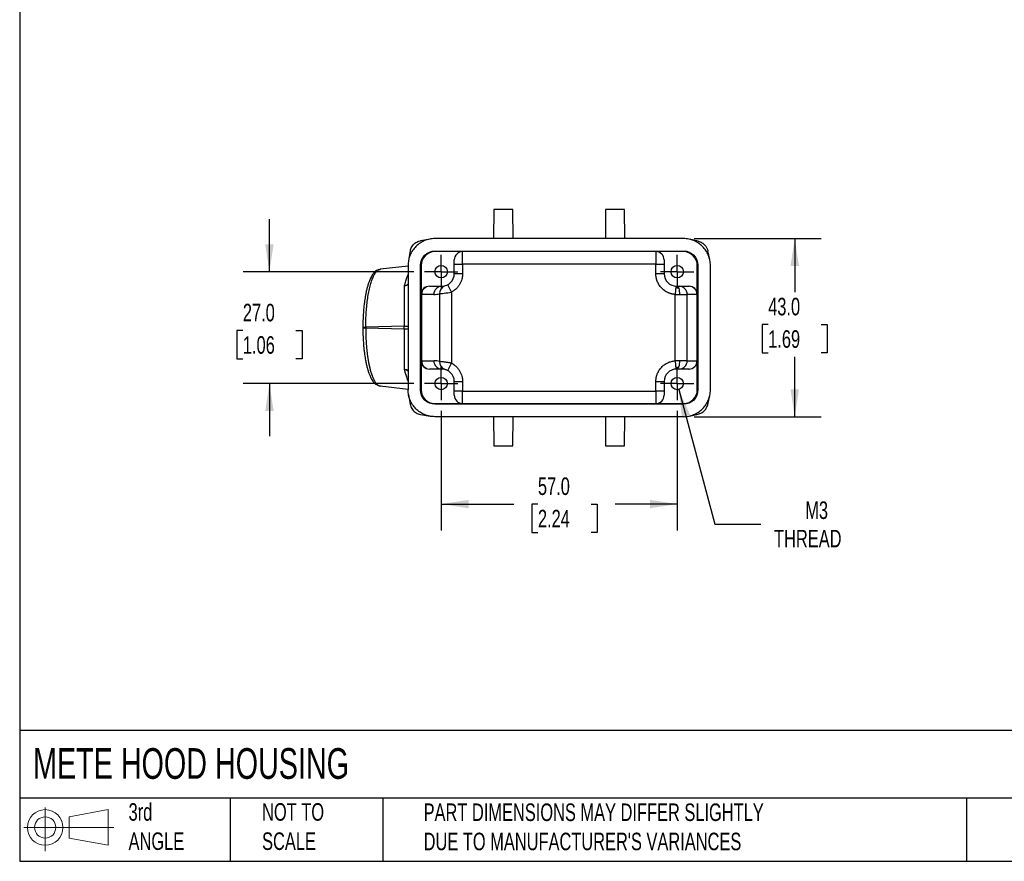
# Model space of a CAD drawing. Header units: millimetres. Extents: x 13 to 546, y 13 to 419.
# Tile 1 of 3: x 13 to 250, y 13 to 216. Entities that reach past the tile are written whole.
import ezdxf

# ---------------------------------------------------------------- set-up
doc = ezdxf.new("R2010")
doc.units = ezdxf.units.MM
doc.header["$LTSCALE"] = 2
doc.linetypes.add('SLD-Center', pattern=[19.05, 15.24, -1.27, 1.27, -1.27])
doc.linetypes.add('SLD-Solid', pattern=[0])
doc.layers.add('CENTER', color=40, linetype='SLD-Center')
doc.layers.add('SLD-DEFPOINTS', color=7, linetype='Continuous')
doc.layers.add('DIMENSIONS', color=140, linetype='SLD-Solid', lineweight=25)
doc.layers.add('TEXT', color=140, linetype='SLD-Solid', lineweight=25)
doc.styles.add('SLDTEXTSTYLE0', font='TXT', dxfattribs={"width": 0.7})
doc.dimstyles.new('SLDDIMSTYLE0', dxfattribs={"dimtxt": 4.316016, "dimasz": 6.604, "dimexe": 0, "dimexo": 0.0625, "dimgap": 1.079004, "dimtad": 0, "dimtih": 1, "dimtoh": 1, "dimrnd": 1e-09, "dimzin": 4, "dimdsep": 46, "dimtxsty": 'SLDTEXTSTYLE0', "dimsah": 1, "dimcen": 0.09, "dimadec": 0, "dimazin": 1, "dimtfac": 1, "dimtofl": 0, "dimtmove": 0, "dimatfit": 3, "dimfxl": 0, "dimfrac": 2, "dimtolj": 1, "dimtzin": 12, "dimarcsym": 0})
doc.dimstyles.new('SLDDIMSTYLE1', dxfattribs={"dimtxt": 4.316016, "dimasz": 6.604, "dimexe": 0, "dimexo": 0.0625, "dimgap": 1.079004, "dimtad": 0, "dimtih": 1, "dimtoh": 1, "dimrnd": 1e-09, "dimzin": 4, "dimdsep": 46, "dimtxsty": 'SLDTEXTSTYLE0', "dimsah": 1, "dimcen": 0.09, "dimadec": 0, "dimazin": 1, "dimtfac": 1, "dimtmove": 0, "dimatfit": 0, "dimfxl": 0, "dimfrac": 2, "dimtolj": 1, "dimtzin": 12, "dimarcsym": 0})
doc.dimstyles.new('SLDDIMSTYLE2', dxfattribs={"dimtxt": 4.316016, "dimasz": 6.604, "dimexe": 0, "dimexo": 0.0625, "dimgap": 1.079004, "dimtad": 0, "dimtih": 1, "dimtoh": 1, "dimrnd": 1e-09, "dimzin": 12, "dimdsep": 46, "dimtxsty": 'SLDTEXTSTYLE0', "dimsah": 1, "dimcen": 0, "dimadec": 0, "dimazin": 3, "dimtfac": 1, "dimtofl": 0, "dimtmove": 0, "dimatfit": 3, "dimfxl": 0, "dimfrac": 2, "dimtolj": 1, "dimtzin": 12, "dimarcsym": 0})

# ---------------------------------------------------------------- blocks, each defined once
blk = doc.blocks.new('Block11')
at = {"color": 7, "linetype": 'SLD-Solid', "lineweight": 18}
for p, q in [((5.18, 10.62), (5.18, 0)), ((10.96, 8.33), (20.35, 10.06)), ((20.35, 10.06), (20.35, 1.46)), ((10.96, 3.19), (10.96, 8.33)), ((0, 5.76), (21.75, 5.76)), ((10.96, 3.19), (20.35, 1.46))]:
    blk.add_line(p, q, dxfattribs=at)
for radius in [4.3, 2.57]:
    blk.add_circle((5.18, 5.76), radius, dxfattribs=at)
blk = doc.blocks.new('Block12')
at = {"layer": 'SLD-DEFPOINTS'}
blk.add_blockref('Block11', (0, 0), dxfattribs=at)
blk = doc.blocks.new('_D')
at = {"layer": 'DIMENSIONS'}
for p, q in [((175.54, 163.05), (206.2, 163.05)), ((199.85, 163.05), (199.85, 150.15)), ((193.44, 142.32), (191.99, 142.32)), ((191.99, 142.32), (191.99, 135.46)), ((206.26, 142.32), (207.71, 142.32)), ((207.71, 142.32), (207.71, 135.46)), ((191.99, 135.46), (193.44, 135.46)), ((199.85, 120.05), (199.85, 134.5)), ((207.71, 135.46), (206.26, 135.46)), ((175.54, 120.05), (206.2, 120.05))]:
    blk.add_line(p, q, dxfattribs=at)
for points in [[(199.85, 163.05), (198.83, 156.45), (200.87, 156.45)], [(199.85, 120.05), (200.87, 126.65), (198.83, 126.65)]]:
    blk.add_solid(points, dxfattribs=at)
at = {"layer": 'DIMENSIONS', "char_height": 4.233, "attachment_point": 1, "style": 'SLDTEXTSTYLE0'}
for s, insert in [('43.0', (193.44, 148.75)), ('1.69', (193.44, 140.92))]:
    blk.add_mtext(s, dxfattribs=dict(at, insert=insert))
blk = doc.blocks.new('_D_1')
at = {"layer": 'DIMENSIONS'}
for p, q in [((114.48, 121.47), (114.48, 92.61)), ((171.48, 121.47), (171.48, 92.61)), ((114.48, 98.96), (132, 98.96)), ((137.84, 98.96), (136.4, 98.96)), ((136.4, 98.96), (136.4, 92.1)), ((150.67, 98.96), (152.12, 98.96)), ((152.12, 98.96), (152.12, 92.1)), ((171.48, 98.96), (156.52, 98.96)), ((136.4, 92.1), (137.84, 92.1)), ((152.12, 92.1), (150.67, 92.1))]:
    blk.add_line(p, q, dxfattribs=at)
for points in [[(114.48, 98.96), (121.08, 97.94), (121.08, 99.97)], [(171.48, 98.96), (164.88, 99.97), (164.88, 97.94)]]:
    blk.add_solid(points, dxfattribs=at)
at = {"layer": 'DIMENSIONS', "char_height": 4.233, "attachment_point": 1, "style": 'SLDTEXTSTYLE0'}
for s, insert in [('57.0', (137.84, 105.38)), ('2.24', (137.84, 97.56))]:
    blk.add_mtext(s, dxfattribs=dict(at, insert=insert))
blk = doc.blocks.new('_D_2')
at = {"layer": 'DIMENSIONS'}
for p, q in [((73, 155.05), (73, 167.75)), ((107.9, 155.05), (66.65, 155.05)), ((66.59, 140.88), (65.14, 140.88)), ((65.14, 140.88), (65.14, 134.02)), ((79.42, 140.88), (80.87, 140.88)), ((80.87, 140.88), (80.87, 134.02)), ((65.14, 134.02), (66.59, 134.02)), ((80.87, 134.02), (79.42, 134.02)), ((107.9, 128.05), (66.65, 128.05)), ((73, 128.05), (73, 115.35))]:
    blk.add_line(p, q, dxfattribs=at)
for points in [[(73, 155.05), (74.02, 161.65), (71.99, 161.65)], [(73, 128.05), (71.99, 121.45), (74.02, 121.45)]]:
    blk.add_solid(points, dxfattribs=at)
at = {"layer": 'DIMENSIONS', "char_height": 4.233, "attachment_point": 1, "style": 'SLDTEXTSTYLE0'}
for s, insert in [('27.0', (66.59, 147.3)), ('1.06', (66.59, 139.48))]:
    blk.add_mtext(s, dxfattribs=dict(at, insert=insert))
blk = doc.blocks.new('_D_3')
at = {"layer": 'DIMENSIONS'}
for p, q in [((171.87, 126.6), (180.57, 94.13)), ((180.57, 94.13), (191.68, 94.13))]:
    blk.add_line(p, q, dxfattribs=at)
blk.add_solid([(171.87, 126.6), (172.6, 119.96), (174.56, 120.49)], dxfattribs=at)
at = {"layer": 'DIMENSIONS', "char_height": 4.233, "attachment_point": 1, "style": 'SLDTEXTSTYLE0'}
for s, insert in [('M3', (202.39, 99.59)), ('THREAD', (194.86, 92.73))]:
    blk.add_mtext(s, dxfattribs=dict(at, insert=insert))
blk = doc.blocks.new('SW_CENTERMARKSYMBOL_0')
at = {"layer": 'CENTER', "color": 0}
for p, q in [((0, 2.54), (0, 4.04)), ((0, 0), (0, 2.54)), ((-2.54, 0), (-4.04, 0)), ((0, 0), (-2.54, 0)), ((0, 0), (0, -2.54)), ((0, 0), (2.54, 0)), ((2.54, 0), (4.04, 0)), ((0, -2.54), (0, -4.04))]:
    blk.add_line(p, q, dxfattribs=at)
blk = doc.blocks.new('SW_CENTERMARKSYMBOL_1')
at = {"layer": 'CENTER', "color": 0}
for p, q in [((0, 2.54), (0, 4.04)), ((0, 0), (0, 2.54)), ((-2.54, 0), (-4.04, 0)), ((0, 0), (-2.54, 0)), ((0, 0), (0, -2.54)), ((0, 0), (2.54, 0)), ((2.54, 0), (4.04, 0)), ((0, -2.54), (0, -4.04))]:
    blk.add_line(p, q, dxfattribs=at)
blk = doc.blocks.new('SW_CENTERMARKSYMBOL_2')
at = {"layer": 'CENTER', "color": 0}
for p, q in [((0, 2.54), (0, 4.04)), ((0, 0), (0, 2.54)), ((-2.54, 0), (-4.04, 0)), ((0, 0), (-2.54, 0)), ((0, 0), (0, -2.54)), ((0, 0), (2.54, 0)), ((2.54, 0), (4.04, 0)), ((0, -2.54), (0, -4.04))]:
    blk.add_line(p, q, dxfattribs=at)
blk = doc.blocks.new('SW_CENTERMARKSYMBOL_3')
at = {"layer": 'CENTER', "color": 0}
for p, q in [((0, 2.54), (0, 4.04)), ((0, 0), (0, 2.54)), ((-2.54, 0), (-4.04, 0)), ((0, 0), (-2.54, 0)), ((0, 0), (0, -2.54)), ((0, 0), (2.54, 0)), ((2.54, 0), (4.04, 0)), ((0, -2.54), (0, -4.04))]:
    blk.add_line(p, q, dxfattribs=at)

msp = doc.modelspace()

# ---------------------------------------------------------------- linework, layer by layer
for p, q in [((127.182972, 170.049957), (127.121884, 163.049957)), ((131.781741, 170.049957), (127.182972, 170.049957)), ((131.842829, 163.049957), (131.781741, 170.049957)), ((154.182972, 170.049957), (154.121884, 163.049957)), ((158.781741, 170.049957), (154.182972, 170.049957)), ((158.842829, 163.049957), (158.781741, 170.049957)), ((111.81141, 162.945771), (109.455189, 162.517644)), ((172.995326, 163.049957), (112.967226, 163.049957)), ((176.527691, 162.408935), (174.43082, 162.888699)), ((107.013912, 160.072958), (106.586542, 157.720908)), ((112.96161, 159.892404), (112.961611, 160.0495)), ((119.639909, 159.892404), (112.96161, 159.892404)), ((112.961611, 160.0495), (172.999946, 160.0495)), ((166.321648, 159.892404), (119.639909, 159.892404)), ((119.639909, 156.892404), (119.639909, 159.892404)), ((172.999946, 159.892404), (166.321648, 159.892404)), ((166.321648, 159.892404), (166.321648, 156.892404)), ((172.999946, 159.892404), (172.999946, 160.0495)), ((179.321099, 157.998418), (178.8419, 160.092823)), ((117.639909, 154.549957), (117.639909, 157.892404)), ((168.321648, 157.892404), (168.321648, 154.549957)), ((99.426113, 155.540991), (99.723536, 155.618231)), ((106.482356, 156.366838), (99.721189, 155.638384)), ((99.723536, 155.618231), (99.822326, 155.643886)), ((106.482356, 156.565086), (106.482356, 126.534827)), ((109.482813, 126.529211), (109.482813, 156.570703)), ((109.639909, 156.570703), (109.482813, 156.570703)), ((109.639909, 156.570703), (109.639909, 149.549957)), ((117.639909, 156.892404), (119.639909, 156.892404)), ((119.639909, 154.549957), (117.639909, 154.549957)), ((166.321648, 156.892404), (119.639909, 156.892404)), ((119.639909, 156.892404), (119.639909, 154.549957)), ((166.321648, 156.892404), (168.321648, 156.892404)), ((166.321648, 154.549957), (166.321648, 156.892404)), ((168.321648, 154.549957), (166.321648, 154.549957)), ((176.324804, 156.567546), (176.481899, 156.567546)), ((176.324804, 149.549957), (176.324804, 156.567546)), ((176.481899, 156.567546), (176.481899, 126.532367)), ((179.482356, 126.536986), (179.482356, 156.562927)), ((111.639909, 151.549957), (114.639909, 151.549957)), ((116.9844, 150.133696), (116.046604, 151.9002)), ((116.9844, 150.133696), (116.9844, 132.966218)), ((171.106311, 151.557695), (170.962753, 149.562854)), ((171.321648, 151.549957), (174.324804, 151.549957)), ((109.639909, 149.549957), (109.639909, 133.549957)), ((109.639909, 149.549957), (109.742131, 149.549957)), ((109.742131, 149.549957), (109.742131, 133.549957)), ((112.708057, 149.549957), (109.742131, 149.549957)), ((114.086623, 149.743757), (114.086623, 133.356157)), ((170.962753, 133.537059), (170.962753, 149.562854)), ((172.039437, 149.549957), (173.894225, 149.549957)), ((176.256276, 149.549957), (173.894225, 149.549957)), ((173.894225, 133.549957), (173.894225, 149.549957)), ((176.256276, 149.549957), (176.324804, 149.549957)), ((176.256276, 133.549957), (176.256276, 149.549957)), ((176.324804, 133.549957), (176.324804, 149.549957)), ((95.562944, 141.677906), (95.562944, 141.422007)), ((95.562944, 141.677906), (96.262238, 141.677906)), ((96.262238, 141.422007), (95.562944, 141.422007)), ((105.569529, 141.904544), (96.262238, 141.677906)), ((96.262238, 141.677906), (96.262238, 141.422007)), ((105.569529, 141.195369), (96.262238, 141.422007)), ((105.569529, 141.195369), (105.569529, 141.904544)), ((106.482356, 141.195369), (105.569529, 141.195369)), ((105.56953, 141.904544), (106.482356, 141.904544)), ((109.639909, 133.549957), (109.639909, 126.52921)), ((109.742131, 133.549957), (109.639909, 133.549957)), ((109.742131, 133.549957), (112.708057, 133.549957)), ((170.962753, 133.537059), (171.106311, 131.542218)), ((173.894225, 133.549957), (172.039437, 133.549957)), ((173.894225, 133.549957), (176.256276, 133.549957)), ((176.324804, 133.549957), (176.256276, 133.549957)), ((176.324804, 126.532367), (176.324804, 133.549957)), ((114.639909, 131.549957), (111.639909, 131.549957)), ((116.046604, 131.199713), (116.9844, 132.966218)), ((174.324804, 131.549957), (171.321648, 131.549957)), ((117.639909, 125.207509), (117.639909, 128.549957)), ((117.639909, 128.549957), (119.639909, 128.549957)), ((119.639909, 128.549957), (119.639909, 126.207509)), ((166.321648, 128.549957), (168.321648, 128.549957)), ((166.321648, 126.207509), (166.321648, 128.549957)), ((168.321648, 128.549957), (168.321648, 125.207509)), ((99.720929, 127.461557), (106.482356, 126.733075)), ((109.482813, 126.529211), (109.639909, 126.52921)), ((119.639909, 126.207509), (117.639909, 126.207509)), ((119.639909, 123.207509), (119.639909, 126.207509)), ((119.639909, 126.207509), (166.321648, 126.207509)), ((166.321648, 126.207509), (166.321648, 123.207509)), ((168.321648, 126.207509), (166.321648, 126.207509)), ((176.324804, 126.532367), (176.481899, 126.532367)), ((106.586542, 125.379006), (107.013928, 123.026867)), ((178.84188, 123.007004), (179.321099, 125.101493)), ((112.96161, 123.207509), (112.961611, 123.050414)), ((112.96161, 123.207509), (119.639909, 123.207509)), ((172.999946, 123.050414), (112.961611, 123.050414)), ((119.639909, 123.207509), (166.321648, 123.207509)), ((166.321648, 123.207509), (172.999946, 123.207509)), ((172.999946, 123.207509), (172.999946, 123.050414)), ((109.455036, 120.582297), (111.81141, 120.154142)), ((172.995326, 120.049957), (112.967226, 120.049957)), ((127.121884, 120.049957), (127.182972, 113.049957)), ((131.781741, 113.049957), (131.842829, 120.049957)), ((154.121884, 120.049957), (154.182972, 113.049957)), ((158.781741, 113.049957), (158.842829, 120.049957)), ((174.430818, 120.211214), (176.52787, 120.691019)), ((127.182972, 113.049957), (129.482356, 113.049957)), ((129.482356, 113.049957), (131.781741, 113.049957)), ((154.182972, 113.049957), (156.482356, 113.049957)), ((156.482356, 113.049957), (158.781741, 113.049957))]:
    msp.add_line(p, q)
at = {"flags": 128}
for points in [[(171.321648, 151.549957), (171.461681, 151.511527), (171.596334, 151.397716), (171.72043, 151.212896), (171.829202, 150.96417), (171.918468, 150.661097), (171.984799, 150.315323), (172.025645, 149.940137), (172.039437, 149.549957)], [(172.039437, 133.549957), (172.025645, 133.159776), (171.984799, 132.78459), (171.918468, 132.438816), (171.829202, 132.135743), (171.72043, 131.887017), (171.596334, 131.702198), (171.461681, 131.588386), (171.321648, 131.549957)], [(99.573272, 127.518517), (99.648961, 127.491729), (99.822326, 127.456027)]]:
    msp.add_lwpolyline(points, dxfattribs=at)
for centre in [(114.480778, 155.049957), (171.480778, 155.049957), (114.480778, 128.049957), (171.480778, 128.049957)]:
    msp.add_circle(centre, 1.5)
for centre, radius, start, end in [((119.639909, 157.892404), 2, 90, 179.99999977), ((166.321648, 157.892404), 2, 0.00000023, 90), ((99.925519, 154.705158), 0.944383, 96.27324812, 120.40751751), ((114.639909, 154.549957), 3, 269.99999977, 359.99999977), ((171.321648, 154.549957), 3, 180.00000023, 270.00000023), ((111.639909, 149.549957), 2, 89.99999977, 180), ((111.708658, 149.58345), 1.966812, 91.01018466, 180.97576047), ((114.674584, 149.58345), 1.966812, 91.01018466, 180.97576047), ((116.025298, 149.808546), 1.939757, 106.72590038, 181.91406535), ((171.9168, 149.572538), 1.977553, 359.34572015, 89.33042497), ((174.278851, 149.572538), 1.977553, 359.34572015, 89.33042497), ((174.324804, 149.549957), 2, 0, 90.00000023), ((111.639909, 133.549957), 2, 180, 270.00000023), ((111.708658, 133.516463), 1.966812, 179.02423953, 268.98981534), ((114.674584, 133.516463), 1.966812, 179.02423953, 268.98981534), ((116.025298, 133.291368), 1.939757, 178.08593465, 253.27409963), ((171.9168, 133.527375), 1.977553, 270.66957503, 0.65427985), ((174.278851, 133.527375), 1.977553, 270.66957503, 0.65427985), ((174.324804, 133.549957), 2, 269.99999977, 0), ((114.639909, 128.549957), 3, 0.00000023, 90.00000023), ((171.321648, 128.549957), 3, 89.99999977, 179.99999977), ((119.639909, 125.207509), 2, 180.00000023, 270), ((166.321648, 125.207509), 2, 270, 0)]:
    msp.add_arc(centre, radius, start, end)
for points, knots in [([(112.967226, 163.049957), (112.539115, 163.049957), (112.118179, 163.007812), (111.497075, 162.884102), (111.291769, 162.832708), (110.884692, 162.709157), (110.682409, 162.636666), (110.093991, 162.392498), (109.721835, 162.19334), (109.017381, 161.72297), (108.683883, 161.449344), (108.085886, 160.851753), (107.817404, 160.525706), (107.461591, 159.994744), (107.351107, 159.810823), (107.15078, 159.436981), (107.060247, 159.246084), (106.817128, 158.661636), (106.692285, 158.254052), (106.524505, 157.416587), (106.482356, 156.993191), (106.482356, 156.565086)], [0, 0, 0, 0, 0.125, 0.125, 0.1875, 0.1875, 0.25, 0.25, 0.375, 0.375, 0.5, 0.5, 0.625, 0.625, 0.6875, 0.6875, 0.75, 0.75, 0.875, 0.875, 1, 1, 1, 1]), ([(107.026869, 160.070698), (107.039135, 160.153086), (107.078691, 160.41876), (107.251876, 160.843038), (107.532358, 161.323742), (107.901629, 161.743949), (108.342667, 162.095224), (108.848266, 162.351838), (109.228845, 162.492868), (109.437957, 162.511815), (109.455606, 162.513414)], [0, 0, 0, 0, 0.0680077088, 0.2193045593, 0.3704419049, 0.521777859, 0.6739073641, 0.8280802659, 0.9854904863, 1, 1, 1, 1]), ([(179.482356, 156.562927), (179.482356, 156.991191), (179.440223, 157.412282), (179.316524, 158.033618), (179.265132, 158.239), (179.141582, 158.646229), (179.069086, 158.848597), (178.824887, 159.437263), (178.625694, 159.809569), (178.155216, 160.514292), (177.881498, 160.847931), (177.283683, 161.446156), (176.957511, 161.714721), (176.426348, 162.070621), (176.242345, 162.181136), (175.868339, 162.381509), (175.677361, 162.472058), (175.09267, 162.715208), (174.684933, 162.840048), (173.847142, 163.007819), (173.423586, 163.049957), (172.995326, 163.049957)], [0, 0, 0, 0, 0.125, 0.125, 0.1875, 0.1875, 0.25, 0.25, 0.375, 0.375, 0.5, 0.5, 0.625, 0.625, 0.6875, 0.6875, 0.75, 0.75, 0.875, 0.875, 1, 1, 1, 1]), ([(176.526517, 162.405081), (176.699777, 162.360321), (176.947461, 162.296334), (177.248186, 162.155526), (177.448618, 162.044943), (177.639171, 161.919655), (177.819187, 161.781151), (177.968871, 161.647055), (178.112411, 161.501133), (178.268518, 161.320375), (178.45804, 161.052425), (178.684993, 160.644197), (178.780059, 160.300544), (178.837886, 160.091502)], [0, 0, 0, 0, 0.1549525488, 0.22151305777, 0.28772139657, 0.35363297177, 0.41929239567, 0.48473832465, 0.5279041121, 0.59692018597, 0.69177557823, 0.81251004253, 1, 1, 1, 1]), ([(109.482813, 156.570703), (109.482813, 157.480729), (109.863932, 158.385015), (111.14539, 159.667257), (112.043482, 160.0495), (112.96161, 160.0495)], [0, 0, 0, 0, 0.0625, 0.0625, 0.12500003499, 0.12500003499, 0.12500003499, 0.12500003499]), ([(112.96161, 159.892404), (112.085714, 159.892404), (111.227824, 159.527507), (110.003732, 158.302666), (109.639909, 157.438864), (109.639909, 156.570703)], [0, 0, 0, 0, 0.0625, 0.0625, 0.125, 0.125, 0.125, 0.125]), ([(172.999945, 160.0495), (173.910886, 160.0495), (174.816644, 159.669165), (176.100392, 158.386236), (176.481899, 157.486604), (176.481899, 156.567546)], [0, 0, 0, 0, 0.5, 0.5, 1, 1, 1, 1]), ([(176.324804, 156.567546), (176.324804, 157.444565), (175.960572, 158.303871), (174.734368, 159.529293), (173.869214, 159.892404), (172.999945, 159.892404)], [0, 0, 0, 0, 0.5, 0.5, 1, 1, 1, 1]), ([(99.431776, 155.558941), (99.233095, 155.488719), (98.869525, 155.360219), (98.440666, 155.016333), (98.155935, 154.705991), (97.861098, 154.318674), (97.50853, 153.725545), (97.147993, 152.9049), (96.855941, 152.076703), (96.64937, 151.366829), (96.50292, 150.790837), (96.398388, 150.341177), (96.29872, 149.871966), (96.194856, 149.335589), (96.08711, 148.714263), (95.972458, 147.958124), (95.857353, 147.063517), (95.745972, 145.985965), (95.650155, 144.718916), (95.578541, 143.262288), (95.568716, 142.223762), (95.563551, 141.677906)], [0, 0, 0, 0, 0.0577351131, 0.1056501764, 0.1436533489, 0.1746152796, 0.2595370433, 0.3344114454, 0.4014290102, 0.4618941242, 0.4921165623, 0.5223534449, 0.5526384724, 0.5835693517, 0.6235686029, 0.665913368, 0.7164471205, 0.7751550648, 0.8419962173, 0.916952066, 1, 1, 1, 1]), ([(96.262238, 141.677906), (96.267299, 142.287757), (96.277421, 143.507679), (96.370446, 145.306), (96.518345, 147.042513), (96.725054, 148.684945), (96.984077, 150.205885), (97.291287, 151.58154), (97.642678, 152.786359), (98.031136, 153.801851), (98.450107, 154.619752), (98.894296, 155.188915), (99.223045, 155.494317), (99.402668, 155.535602), (99.426113, 155.540991)], [0, 0, 0, 0, 0.0897425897, 0.1795174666, 0.2693218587, 0.3591060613, 0.448783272, 0.5382701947, 0.6278395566, 0.7175659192, 0.8070415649, 0.8966192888, 0.9865064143, 1, 1, 1, 1]), ([(119.639909, 154.549957), (119.638976, 154.47595), (119.637113, 154.328217), (119.621952, 154.107322), (119.59772, 153.887698), (119.563543, 153.669349), (119.519646, 153.452268), (119.428597, 153.086026), (119.253384, 152.580345), (118.938409, 151.965463), (118.542892, 151.398811), (118.128277, 150.952686), (117.729771, 150.610931), (117.370294, 150.351187), (117.113212, 150.206295), (116.9844, 150.133696)], [0, 0, 0, 0, 0.0410266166, 0.0818978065, 0.1226938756, 0.1634955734, 0.2043836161, 0.2454382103, 0.3726849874, 0.500029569, 0.6272763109, 0.7546208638, 0.836499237, 0.9180767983, 1, 1, 1, 1]), ([(170.962753, 149.562854), (170.88726, 149.569252), (170.736729, 149.582009), (170.512828, 149.61383), (170.291418, 149.654883), (170.072565, 149.706066), (169.856254, 149.767141), (169.642494, 149.838164), (169.431286, 149.91914), (169.145843, 150.043423), (168.793894, 150.226893), (168.388082, 150.491351), (168.007011, 150.795687), (167.655717, 151.138131), (167.339242, 151.513212), (167.06313, 151.914988), (166.828347, 152.338881), (166.640774, 152.772185), (166.496668, 153.210886), (166.39597, 153.650611), (166.333116, 154.097831), (166.325481, 154.398827), (166.321648, 154.549957)], [0, 0, 0, 0, 0.0303298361, 0.0604765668, 0.090501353, 0.1204661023, 0.1504330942, 0.1804645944, 0.2106224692, 0.2409678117, 0.3050829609, 0.3692671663, 0.4346147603, 0.5000299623, 0.5653775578, 0.6307927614, 0.6949078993, 0.7590920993, 0.8195541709, 0.8795282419, 0.9395112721, 1, 1, 1, 1]), ([(106.482356, 154.474764), (106.37906, 154.229834), (106.159703, 153.709713), (105.851627, 152.757569), (105.661878, 152.006433), (105.566882, 151.630382)], [0, 0, 0, 0, 0.3076920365, 0.6534003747, 1, 1, 1, 1]), ([(106.482356, 152.050381), (106.378074, 151.972405), (106.124841, 151.783052), (105.773525, 151.686924), (105.566882, 151.630382)], [0, 0, 0, 0, 0.4118011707, 1, 1, 1, 1]), ([(106.482356, 151.864532), (106.373206, 151.803709), (106.119425, 151.662293), (105.767465, 151.641966), (105.566882, 151.630382)], [0, 0, 0, 0, 0.4300990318, 1, 1, 1, 1]), ([(114.086623, 149.743757), (114.26526, 149.760836), (114.67576, 149.800676), (115.743624, 149.933925), (116.377259, 150.026256), (116.9844, 150.133696)], [0, 0, 0, 0, 0.5, 0.5, 1, 1, 1, 1]), ([(95.563585, 141.422007), (95.568752, 140.87606), (95.578583, 139.837369), (95.650218, 138.380527), (95.746059, 137.11332), (95.857465, 136.035664), (95.972591, 135.141002), (96.087256, 134.384853), (96.195013, 133.763529), (96.298891, 133.227146), (96.398575, 132.757915), (96.503128, 132.30823), (96.641411, 131.764426), (96.82804, 131.116903), (97.08146, 130.374437), (97.356964, 129.709438), (97.65576, 129.119706), (97.921132, 128.701736), (98.160956, 128.38802), (98.444923, 128.079611), (98.875116, 127.736622), (99.240023, 127.609643), (99.439797, 127.540127)], [0, 0, 0, 0, 0.0830443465, 0.1579959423, 0.2248322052, 0.2835346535, 0.3340623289, 0.3764004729, 0.4163911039, 0.4473179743, 0.4776011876, 0.5078360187, 0.5380590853, 0.5917575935, 0.6510856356, 0.7162601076, 0.769525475, 0.826684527, 0.8571118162, 0.8946735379, 0.9423375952, 1, 1, 1, 1]), ([(96.262238, 141.422007), (96.26226, 141.298355), (96.262302, 141.051445), (96.265284, 140.682018), (96.270421, 140.314534), (96.277919, 139.949481), (96.287715, 139.587331), (96.299802, 139.228545), (96.314147, 138.873565), (96.330712, 138.522816), (96.349447, 138.176702), (96.370295, 137.835609), (96.393191, 137.499895), (96.41806, 137.169898), (96.444821, 136.845931), (96.473386, 136.528278), (96.503662, 136.217201), (96.53555, 135.912935), (96.568944, 135.615685), (96.603737, 135.325635), (96.639816, 135.042939), (96.677066, 134.767728), (96.71537, 134.500106), (96.75461, 134.240154), (96.794663, 133.98793), (96.835411, 133.743468), (96.876731, 133.506783), (96.918504, 133.277868), (96.960609, 133.056698), (97.002929, 132.843229), (97.045346, 132.637402), (97.087746, 132.439143), (97.130017, 132.248363), (97.172048, 132.064961), (97.213732, 131.888825), (97.254973, 131.719831), (97.324873, 131.441383), (97.426635, 131.060535), (97.56502, 130.592364), (97.710585, 130.148762), (97.863083, 129.732355), (98.022121, 129.345583), (98.18721, 128.990671), (98.357757, 128.669589), (98.533077, 128.384017), (98.712399, 128.13532), (98.894878, 127.924503), (99.079611, 127.752304), (99.265653, 127.61878), (99.452007, 127.524822), (99.637737, 127.466597), (99.760997, 127.459539), (99.822326, 127.456027)], [0, 0, 0, 0, 0.0169094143, 0.0337649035, 0.0505556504, 0.0672709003, 0.083899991, 0.100432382, 0.1168576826, 0.133165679, 0.1493463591, 0.1653899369, 0.1812868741, 0.1970279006, 0.2126040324, 0.2280065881, 0.2432272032, 0.2582578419, 0.2730908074, 0.2877187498, 0.3021346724, 0.3163319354, 0.3303042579, 0.3440457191, 0.3575507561, 0.3708141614, 0.3838310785, 0.3965969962, 0.4091077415, 0.4213594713, 0.4333486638, 0.4450721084, 0.4565268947, 0.467710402, 0.4786202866, 0.4892544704, 0.4996111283, 0.5320286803, 0.5648043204, 0.5978913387, 0.6312404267, 0.6648000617, 0.6985169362, 0.7323364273, 0.7662030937, 0.8000611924, 0.8338552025, 0.8675303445, 0.9010330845, 0.9343116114, 0.9673162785, 1, 1, 1, 1]), ([(105.569529, 141.195369), (105.569883, 141.067741), (105.570592, 140.812664), (105.571559, 140.43058), (105.572456, 140.049545), (105.573276, 139.669775), (105.574021, 139.291485), (105.57469, 138.914891), (105.575284, 138.540208), (105.575803, 138.167653), (105.576246, 137.797442), (105.576614, 137.429789), (105.576908, 137.064911), (105.577127, 136.703025), (105.57727, 136.344343), (105.577363, 135.898742), (105.577274, 135.370321), (105.576819, 134.765475), (105.576026, 134.174301), (105.574892, 133.59803), (105.573418, 133.037701), (105.571596, 132.495038), (105.569455, 131.969201), (105.567741, 131.636249), (105.566883, 131.469533)], [0, 0, 0, 0, 0.0356851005, 0.0713197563, 0.1069111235, 0.1424658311, 0.1779900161, 0.2134893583, 0.2489691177, 0.2844341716, 0.3198890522, 0.3553379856, 0.3907849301, 0.4262336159, 0.4616875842, 0.497150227, 0.5596826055, 0.6222696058, 0.6849286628, 0.7476778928, 0.8105367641, 0.8735267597, 0.9366720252, 1, 1, 1, 1]), ([(116.9844, 132.966218), (116.932723, 132.975302), (116.810077, 132.99686), (116.59736, 133.032741), (116.328497, 133.076103), (115.976516, 133.129868), (115.57524, 133.186558), (115.205027, 133.234381), (114.831629, 133.278801), (114.539021, 133.310855), (114.31245, 133.334097), (114.176115, 133.347578), (114.115587, 133.35338), (114.086623, 133.356157)], [0, 0, 0, 0, 0.039933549, 0.0947740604, 0.1647495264, 0.2501433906, 0.3758626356, 0.4994071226, 0.5850177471, 0.7489226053, 0.8394771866, 0.9231850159, 1, 1, 1, 1]), ([(166.321648, 128.549957), (166.32261, 128.625715), (166.32453, 128.776773), (166.340198, 129.00238), (166.365252, 129.226166), (166.400594, 129.448128), (166.445984, 129.668265), (166.501481, 129.886572), (166.567088, 130.103047), (166.670562, 130.396674), (166.828296, 130.760885), (167.062943, 131.184633), (167.339141, 131.586566), (167.655486, 131.961534), (168.006884, 132.304116), (168.387804, 132.608355), (168.793751, 132.872959), (169.212473, 133.09115), (169.639699, 133.266373), (170.071062, 133.398375), (170.512617, 133.493168), (170.812288, 133.522388), (170.962753, 133.537059)], [0, 0, 0, 0, 0.0303298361, 0.0604765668, 0.090501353, 0.1204661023, 0.1504330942, 0.1804645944, 0.2106224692, 0.2409678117, 0.3050829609, 0.3692671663, 0.4346147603, 0.5000299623, 0.5653775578, 0.6307927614, 0.6949078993, 0.7590920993, 0.8195541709, 0.8795282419, 0.9395112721, 1, 1, 1, 1]), ([(105.566882, 131.469532), (105.590633, 131.370784), (105.644773, 131.145689), (105.739311, 130.779966), (105.858475, 130.350754), (106.004652, 129.869139), (106.198247, 129.302354), (106.359955, 128.870927), (106.467405, 128.642564), (106.482356, 128.610788)], [0, 0, 0, 0, 0.0885342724, 0.2018129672, 0.3397704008, 0.502362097, 0.6895828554, 0.9568073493, 1, 1, 1, 1]), ([(106.482356, 131.069157), (106.473937, 131.075942), (106.406929, 131.129943), (106.234885, 131.231056), (105.943491, 131.370454), (105.698615, 131.434876), (105.566882, 131.469532)], [0, 0, 0, 0, 0.0356843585, 0.2840124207, 0.6148302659, 1, 1, 1, 1]), ([(105.566883, 131.469533), (105.69031, 131.464043), (105.922174, 131.453729), (106.185431, 131.387128), (106.364879, 131.320367), (106.446243, 131.277569), (106.482356, 131.258574)], [0, 0, 0, 0, 0.3590176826, 0.6744335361, 0.8554955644, 1, 1, 1, 1]), ([(116.9844, 132.966218), (117.049329, 132.930692), (117.178941, 132.859775), (117.366938, 132.742806), (117.549559, 132.618422), (117.726391, 132.485852), (117.897544, 132.345291), (118.178336, 132.093141), (118.542823, 131.701271), (118.938228, 131.134751), (119.253267, 130.519709), (119.452895, 129.944312), (119.567892, 129.432082), (119.628754, 128.992779), (119.636186, 128.697772), (119.639909, 128.549957)], [0, 0, 0, 0, 0.0410266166, 0.0818978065, 0.1226938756, 0.1634955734, 0.2043836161, 0.2454382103, 0.3726849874, 0.500029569, 0.6272763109, 0.7546208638, 0.836499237, 0.9180767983, 1, 1, 1, 1]), ([(112.967226, 120.049957), (112.539115, 120.049957), (112.118179, 120.092101), (111.497075, 120.215811), (111.291769, 120.267206), (110.884692, 120.390756), (110.682409, 120.463247), (110.093991, 120.707416), (109.721835, 120.906573), (109.017381, 121.376943), (108.683883, 121.650569), (108.085886, 122.24816), (107.817404, 122.574207), (107.461591, 123.105169), (107.351107, 123.28909), (107.15078, 123.662932), (107.060247, 123.853829), (106.817128, 124.438277), (106.692285, 124.845861), (106.524505, 125.683326), (106.482356, 126.106722), (106.482356, 126.534827)], [0, 0, 0, 0, 0.125, 0.125, 0.1875, 0.1875, 0.25, 0.25, 0.375, 0.375, 0.5, 0.5, 0.625, 0.625, 0.6875, 0.6875, 0.75, 0.75, 0.875, 0.875, 1, 1, 1, 1]), ([(112.96161, 123.050414), (112.051584, 123.050414), (111.147298, 123.431532), (109.865056, 124.71299), (109.482813, 125.611082), (109.482813, 126.52921)], [0, 0, 0, 0, 0.5, 0.5, 1.0000001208, 1.0000001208, 1.0000001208, 1.0000001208]), ([(109.639909, 126.52921), (109.639909, 125.653314), (110.004806, 124.795425), (111.229647, 123.571332), (112.093449, 123.207509), (112.96161, 123.207509)], [0, 0, 0, 0, 0.5, 0.5, 1, 1, 1, 1]), ([(172.995326, 120.049957), (173.423591, 120.049957), (173.844682, 120.092089), (174.466018, 120.215789), (174.6714, 120.267181), (175.078629, 120.390731), (175.280997, 120.463227), (175.869662, 120.707426), (176.241969, 120.906619), (176.946692, 121.377097), (177.280331, 121.650815), (177.878556, 122.24863), (178.147121, 122.574802), (178.503021, 123.105964), (178.613536, 123.289968), (178.813909, 123.663974), (178.904458, 123.854952), (179.147608, 124.439643), (179.272448, 124.84738), (179.440219, 125.685171), (179.482356, 126.108727), (179.482356, 126.536986)], [0, 0, 0, 0, 0.125, 0.125, 0.1875, 0.1875, 0.25, 0.25, 0.375, 0.375, 0.5, 0.5, 0.625, 0.625, 0.6875, 0.6875, 0.75, 0.75, 0.875, 0.875, 1, 1, 1, 1]), ([(176.481899, 126.532368), (176.481899, 125.621427), (176.101565, 124.715669), (174.818636, 123.431921), (173.919004, 123.050414), (172.999945, 123.050414)], [0, 0, 0, 0, 0.5, 0.5, 1, 1, 1, 1]), ([(172.999945, 123.207509), (173.876965, 123.207509), (174.736271, 123.571741), (175.961693, 124.797945), (176.324804, 125.663099), (176.324804, 126.532368)], [0, 0, 0, 0, 0.5, 0.5, 1, 1, 1, 1]), ([(107.025609, 123.028853), (107.03684, 122.952172), (107.075539, 122.687957), (107.250004, 122.253879), (107.547343, 121.750387), (107.94712, 121.309355), (108.420019, 120.958174), (108.928465, 120.705781), (109.285578, 120.623668), (109.455646, 120.584563)], [0, 0, 0, 0, 0.06329035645, 0.21807719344, 0.37796870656, 0.53997449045, 0.70086743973, 0.85754360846, 1, 1, 1, 1]), ([(176.525584, 120.699372), (176.668126, 120.733176), (177.000027, 120.811888), (177.485624, 121.060358), (177.961162, 121.420611), (178.360562, 121.873032), (178.648848, 122.388212), (178.804736, 122.775321), (178.83379, 122.986279), (178.836748, 123.007756)], [0, 0, 0, 0, 0.12702583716, 0.29577294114, 0.46899533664, 0.64327922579, 0.81508958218, 0.98117488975, 1, 1, 1, 1])]:
    msp.add_open_spline(points, degree=3, knots=knots)
for points in [[(105.566883, 151.63038), (105.578839, 149.002172), (105.579827, 145.493733), (105.56953, 141.904544)], [(112.708057, 149.549957), (113.176756, 149.549957), (113.644998, 149.617085), (114.086623, 149.743757)], [(170.962753, 149.562854), (171.332996, 149.553972), (171.692967, 149.549957), (172.039437, 149.549957)], [(114.086623, 133.356157), (113.644998, 133.482828), (113.176756, 133.549957), (112.708057, 133.549957)], [(172.039437, 133.549957), (171.692967, 133.549957), (171.332996, 133.545941), (170.962753, 133.537059)]]:
    msp.add_open_spline(points, degree=3)
at = {"layer": 'TEXT'}
for p, q in [((12.7, 419.1), (12.7, 12.7)), ((546.1, 44.252215), (12.7, 44.252215)), ((546.1, 27.94), (12.7, 27.94)), ((63.5, 27.94), (63.5, 12.7)), ((100.423256, 27.94), (100.423256, 12.7)), ((241.292955, 27.94), (241.292955, 12.7)), ((12.7, 12.7), (546.1, 12.7))]:
    msp.add_line(p, q, dxfattribs=at)

# ---------------------------------------------------------------- block references
at = {"layer": 'CENTER'}
for name, p in [('SW_CENTERMARKSYMBOL_0', (114.480778, 155.049957)), ('SW_CENTERMARKSYMBOL_1', (171.480778, 155.049957)), ('SW_CENTERMARKSYMBOL_3', (114.480778, 128.049957)), ('SW_CENTERMARKSYMBOL_2', (171.480778, 128.049957))]:
    msp.add_blockref(name, p, dxfattribs=at)
at = {"layer": 'SLD-DEFPOINTS'}
msp.add_blockref('Block12', (13.675877, 15.107711), dxfattribs=at)

# ---------------------------------------------------------------- texts
at = {"layer": 'TEXT', "attachment_point": 1, "style": 'SLDTEXTSTYLE0'}
for s, insert, char_height in [('METE HOOD HOUSING', (15.931468, 40.02152), 7.40833333), ('3rd^JANGLE', (38.991447, 26.73493), 4.2333333), ('NOT TO^JSCALE', (71.230838, 26.73493), 4.23333333), ("PART DIMENSIONS MAY DIFFER SLIGHTLY ^JDUE TO MANUFACTURER'S VARIANCES", (110.238569, 26.660944), 4.23333333)]:
    msp.add_mtext(s, dxfattribs=dict(at, insert=insert, char_height=char_height))

# ---------------------------------------------------------------- dimensions: what is measured, and where the dimension line sits
at = {"layer": 'DIMENSIONS'}
for base, p1, p2, dimstyle, picture, middle in [((73.004969, 128.049957), (110.440778, 155.049957), (110.440778, 128.049957), 'SLDDIMSTYLE1', '_D_2', (73.004969, 140.880538)), ((199.849309, 120.049957), (172.995326, 163.049957), (172.995326, 120.049957), 'SLDDIMSTYLE0', '_D', (199.849309, 142.323616))]:
    dim = msp.add_linear_dim(base=base, p1=p1, p2=p2, angle=90, dimstyle=dimstyle, dxfattribs=at)
    dim.commit()
    dim.dimension.update_dxf_attribs({"geometry": picture, "text_midpoint": middle, "dimtype": 160})
dim = msp.add_diameter_dim_2p(p1=(171.09255, 129.498845), p2=(171.869007, 126.601068), text='M3\\PTHREAD', dimstyle='SLDDIMSTYLE2', override={"dimpost": '<>'}, dxfattribs=at)
dim.commit()
dim.dimension.update_dxf_attribs({"geometry": '_D_3', "text_midpoint": (206.568249, 94.134014), "dimtype": 163})
dim = msp.add_linear_dim(base=(171.480778, 98.957951), p1=(114.480778, 124.009957), p2=(171.480778, 124.009957), dimstyle='SLDDIMSTYLE0', dxfattribs=at)
dim.commit()
dim.dimension.update_dxf_attribs({"geometry": '_D_1', "text_midpoint": (144.257141, 98.957951), "dimtype": 160})

doc.saveas('drawing.dxf')
